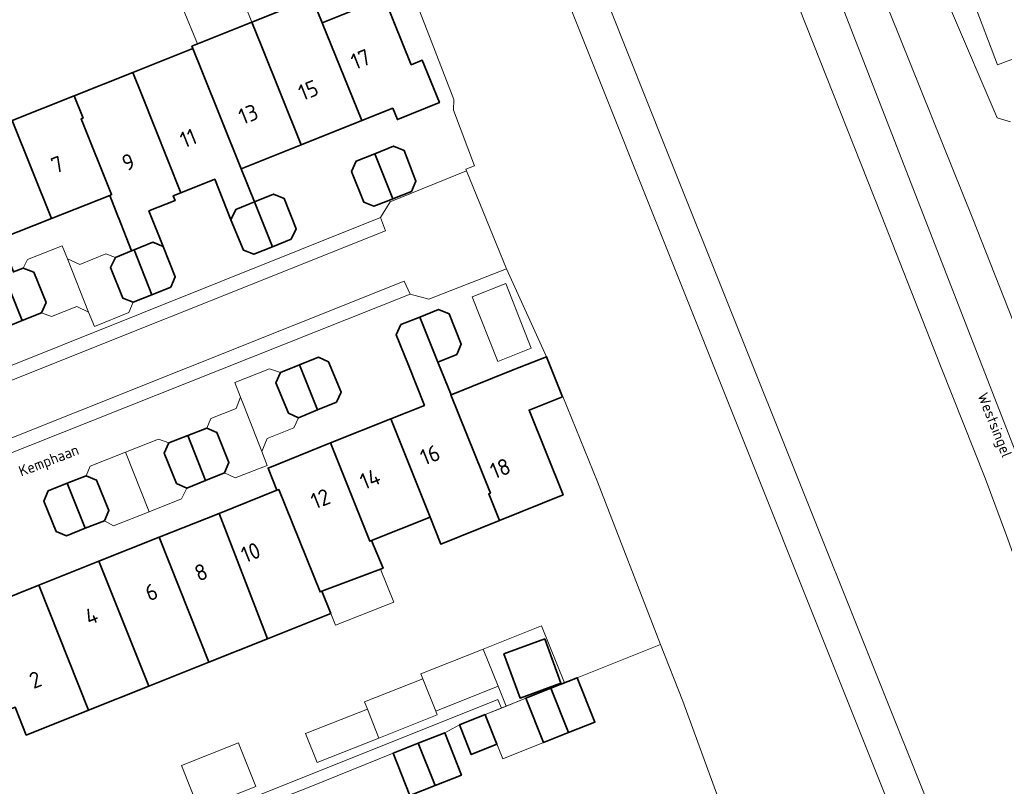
# Model space of a CAD drawing. Header units: metres. Extents: x 149984 to 156489, y 469398 to 478068.
# Tile 227 of 256: x 153554 to 153636, y 471906 to 471970. Entities that reach past the tile are written whole.
import ezdxf
from ezdxf.enums import TextEntityAlignment as Align

# ---------------------------------------------------------------- set-up
doc = ezdxf.new("R2010")
doc.units = ezdxf.units.M
doc.header["$LTSCALE"] = 0.75
for name, color, linetype, lineweight in [('B-WE-GR-BEPLANTING_CULTUUR_HEESTERS-GV', 252, 'Continuous', 18), ('B-WE-OG-BEBOUWING-GV', 6, 'Continuous', 35), ('B-WE-OG-BEBOUWING-T18', 1, 'Continuous', 18), ('B-WE-OG-BEBOUWING_LUIFEL-GV', 6, 'Continuous', 18), ('B-WE-OG-BEBOUWING_OVERBOUWING-GV', 6, 'Continuous', 18), ('B-WE-OG-TERREIN_BEGROEID-GV', 252, 'Continuous', 18), ('B-WE-OG-TERREIN_ERF-GV', 252, 'Continuous', 18), ('B-WE-OG-TOPOGRAFIE-T18', 7, 'Continuous', 18), ('B-WE-VH-GESLOTENVERHARDING_ASFALT-GV', 252, 'Continuous', 18), ('B-WE-VH-GESLOTENVERHARDING_BETON-GV', 252, 'Continuous', 18), ('B-WE-VH-OPENVERHARDING_BETONSTRAATSTEEN-GV', 252, 'Continuous', 18), ('B-WE-VH-OPENVERHARDING_TEGEL-GV', 252, 'Continuous', 18)]:
    doc.layers.add(name, color=color, linetype=linetype, lineweight=lineweight)
doc.styles.add('NLCS-ISO-M500-T18', font='NLCS-ISO.ttf', dxfattribs={"height": 0.9})
doc.styles.add('NLCS-ISO-M750-T18', font='NLCS-ISO.ttf', dxfattribs={"height": 1.35})

msp = doc.modelspace()

# ---------------------------------------------------------------- linework, layer by layer
at = {"layer": 'B-WE-GR-BEPLANTING_CULTUUR_HEESTERS-GV', "flags": 128}
for points in [[(153661.956, 471815.014), (153647.702, 471850.814), (153620.631, 471918.442), (153588.029, 472000), (153580.61, 472018.575), (153577.93, 472025.205), (153575.13, 472031.182)], [(153604.883, 472024.997), (153611.042, 472027.321), (153611.799, 472025.534), (153605.629, 472023.13), (153610.01, 472011.4), (153614.58, 472000), (153616.12, 471996.16), (153621.13, 471983.81), (153624.62, 471974.6), (153633.23, 471953.18), (153640.58, 471934.58)], [(153585.91, 471973.593), (153587.934, 471968.375), (153589.973, 471963.119), (153589.942, 471962.229), (153591.704, 471957.612), (153590.979, 471957.322), (153591.027, 471957.183), (153594.363, 471949.011), (153597.703, 471941.696), (153599.031, 471938.356), (153599.058, 471938.367), (153601.94, 471931.28), (153607.205, 471917.717), (153609.07, 471913), (153615.743, 471894.754), (153617.443, 471890.298)], [(153636.369, 471961.277), (153635.268, 471961.597), (153631.462, 471970.503)]]:
    msp.add_lwpolyline(points, dxfattribs=at)
at = {"layer": 'B-WE-OG-BEBOUWING-GV', "flags": 128}
for points in [[(153579.004, 471969.511), (153582.296, 471961.371), (153584.879, 471962.402), (153585.266, 471961.451), (153588.777, 471962.877), (153587.348, 471966.397), (153586.431, 471966.025), (153584.279, 471971.325), (153585.224, 471971.709), (153583.95, 471974.848), (153585.097, 471975.313), (153582.081, 471982.742), (153578.989, 471981.487), (153581.921, 471974.264), (153580.809, 471973.812), (153582.061, 471970.727)], [(153577.262, 471959.362), (153582.296, 471961.371), (153579.004, 471969.511), (153578.164, 471971.601), (153573.143, 471969.582), (153573.976, 471967.51)], [(153568.967, 471965.517), (153572.246, 471957.361), (153577.262, 471959.362), (153573.976, 471967.51), (153573.143, 471969.582), (153568.141, 471967.571), (153568.216, 471967.384)], [(153563.958, 471963.525), (153567.23, 471955.359), (153570.044, 471956.482), (153571.39, 471953.11), (153571.79, 471953.97), (153573.369, 471954.608), (153572.246, 471957.361), (153568.967, 471965.517), (153568.216, 471967.384), (153563.218, 471965.385)], [(153558.914, 471961.518), (153561.447, 471955.202), (153561.29, 471955.14), (153562.02, 471953.28), (153562.024, 471953.282), (153563.115, 471950.519), (153563.325, 471950.604), (153564.87, 471951.23), (153565.75, 471950.87), (153564.56, 471953.839), (153566.742, 471954.71), (153566.586, 471955.102), (153567.23, 471955.359), (153563.958, 471963.525), (153563.218, 471965.385), (153558.33, 471963.43), (153559.07, 471961.58)], [(153561.447, 471955.202), (153558.914, 471961.518), (153559.07, 471961.58), (153558.33, 471963.43), (153553.156, 471961.37), (153556.43, 471953.209), (153561.29, 471955.14)], [(153548.138, 471959.372), (153547.391, 471961.25), (153542.386, 471959.258), (153543.133, 471957.38), (153546.385, 471949.219), (153549.201, 471950.338), (153551.58, 471944.44), (153552.43, 471944.08), (153553.999, 471944.706), (153552.5, 471948.456)], [(153554.07, 471949.08), (153553.263, 471948.759), (153552.166, 471951.515), (153556.43, 471953.209), (153553.156, 471961.37), (153548.138, 471959.372), (153552.5, 471948.456), (153553.999, 471944.706), (153555.59, 471945.34), (153555.98, 471946.2), (153554.95, 471948.73)], [(153583.381, 471958.613), (153584.881, 471954.848), (153586.45, 471955.47), (153586.82, 471956.33), (153585.83, 471958.89), (153584.95, 471959.24)], [(153584.881, 471954.848), (153583.381, 471958.613), (153581.82, 471957.99), (153581.45, 471957.13), (153582.46, 471954.58), (153583.32, 471954.23), (153584.545, 471954.715)], [(153574.848, 471950.859), (153576.41, 471951.49), (153576.83, 471952.34), (153575.82, 471954.89), (153574.93, 471955.24), (153573.369, 471954.608)], [(153574.848, 471950.859), (153573.369, 471954.608), (153571.79, 471953.97), (153571.39, 471953.11), (153572.43, 471950.58), (153573.29, 471950.23)], [(153564.799, 471946.855), (153563.325, 471950.604), (153563.115, 471950.519), (153561.76, 471949.97), (153561.36, 471949.13), (153562.37, 471946.58), (153563.23, 471946.23)], [(153563.325, 471950.604), (153564.799, 471946.855), (153566.37, 471947.48), (153566.75, 471948.35), (153565.75, 471950.87), (153564.87, 471951.23)], [(153584.714, 471936.509), (153584.714, 471936.508), (153587.99, 471928.316), (153588.882, 471926.085), (153593.77, 471928.04), (153592.88, 471930.27), (153593.028, 471930.329), (153589.724, 471938.512), (153589.754, 471938.524), (153588.649, 471941.25), (153587.13, 471944.998), (153585.56, 471944.37), (153585.18, 471943.51), (153586.19, 471940.98), (153587.526, 471937.633)], [(153587.13, 471944.998), (153588.649, 471941.25), (153590.22, 471941.87), (153590.59, 471942.73), (153589.59, 471945.28), (153588.71, 471945.63)], [(153577.099, 471941.01), (153578.603, 471937.254), (153580.18, 471937.9), (153580.57, 471938.73), (153579.53, 471941.27), (153578.69, 471941.65)], [(153589.754, 471938.524), (153589.724, 471938.512), (153593.028, 471930.329), (153592.88, 471930.27), (153593.77, 471928.04), (153599.08, 471930.18), (153596.254, 471937.252), (153599.031, 471938.356), (153597.703, 471941.696), (153594.92, 471940.59)], [(153577.099, 471941.01), (153575.53, 471940.38), (153575.15, 471939.52), (153576.18, 471937), (153577.03, 471936.61), (153578.603, 471937.254)], [(153583.12, 471926.37), (153587.99, 471928.316), (153584.714, 471936.508), (153579.704, 471934.505), (153582.971, 471926.31)], [(153569.285, 471931.39), (153567.803, 471935.136), (153566.22, 471934.52), (153565.84, 471933.67), (153566.86, 471931.14), (153567.71, 471930.75)], [(153569.285, 471931.39), (153570.86, 471932.03), (153571.23, 471932.88), (153570.22, 471935.38), (153569.38, 471935.75), (153567.803, 471935.136)], [(153578.98, 471922.15), (153584.079, 471924.076), (153583.12, 471926.37), (153582.971, 471926.31), (153579.704, 471934.505), (153574.49, 471932.42), (153575.23, 471930.56), (153575.397, 471930.626), (153578.824, 471922.091)], [(153557.747, 471931.144), (153559.249, 471927.399), (153560.85, 471928.03), (153561.22, 471928.88), (153560.19, 471931.42), (153559.33, 471931.77)], [(153559.249, 471927.399), (153557.747, 471931.144), (153556.17, 471930.52), (153555.8, 471929.67), (153556.82, 471927.13), (153557.68, 471926.78)], [(153570.401, 471928.636), (153574.438, 471918.184), (153579.72, 471920.29), (153578.98, 471922.15), (153578.824, 471922.091), (153575.397, 471930.626), (153575.23, 471930.56)], [(153574.438, 471918.184), (153570.401, 471928.636), (153565.406, 471926.646), (153569.56, 471916.239)], [(153560.393, 471924.649), (153564.547, 471914.241), (153569.56, 471916.239), (153565.406, 471926.646)], [(153564.547, 471914.241), (153560.393, 471924.649), (153555.379, 471922.651), (153559.511, 471912.233)], [(153555.379, 471922.651), (153550.18, 471920.58), (153550.52, 471919.725), (153547.763, 471918.625), (153550.655, 471911.382), (153553.412, 471912.483), (153554.335, 471910.169), (153559.511, 471912.233)], [(153597.553, 471918.172), (153594.146, 471916.923), (153595.493, 471913.245), (153598.901, 471914.494)], [(153598.063, 471914.061), (153599.538, 471910.374), (153601.736, 471911.253), (153600.261, 471914.94)], [(153595.983, 471913.229), (153597.458, 471909.542), (153599.538, 471910.374), (153598.063, 471914.061)], [(153590.614, 471910.589), (153591.432, 471908.543), (153593.573, 471909.399), (153592.651, 471911.703), (153592.584, 471911.87), (153590.444, 471911.014)], [(153587.015, 471909.484), (153588.414, 471905.956), (153590.613, 471906.828), (153589.214, 471910.356)], [(153588.414, 471905.956), (153587.015, 471909.484), (153584.91, 471908.649), (153586.308, 471905.121)]]:
    msp.add_lwpolyline(points, close=True, dxfattribs=at)
at = {"layer": 'B-WE-OG-BEBOUWING_LUIFEL-GV', "flags": 128}
for points in [[(153573.143, 471969.582), (153571.972, 471972.494), (153567.425, 471970.666), (153568.595, 471967.754)], [(153557.77, 471949.839), (153557.33, 471950.946), (153554.429, 471949.792), (153554.07, 471949.08), (153554.95, 471948.73), (153555.98, 471946.2), (153555.59, 471945.34), (153556.436, 471945.043), (153558.535, 471945.878), (153559.532, 471945.41)], [(153557.77, 471949.839), (153559.532, 471945.41), (153560.018, 471944.21), (153562.88, 471945.37), (153563.23, 471946.23), (153562.37, 471946.58), (153561.36, 471949.13), (153561.76, 471949.97), (153560.972, 471950.269), (153558.793, 471949.387)], [(153571.709, 471939.546), (153572.188, 471938.326), (153572.466, 471937.619), (153573.956, 471933.791), (153574.407, 471934.891), (153576.64, 471935.76), (153577.03, 471936.61), (153576.18, 471937), (153575.15, 471939.52), (153575.53, 471940.38), (153574.618, 471940.679)], [(153572.466, 471937.619), (153572.188, 471938.326), (153571.843, 471937.377), (153569.723, 471936.551), (153569.38, 471935.75), (153570.22, 471935.38), (153571.23, 471932.88), (153570.86, 471932.03), (153571.757, 471931.594), (153574.41, 471932.627), (153573.956, 471933.791)], [(153562.601, 471933.738), (153564.564, 471928.776), (153567.272, 471929.848), (153567.71, 471930.75), (153566.86, 471931.14), (153565.84, 471933.67), (153566.22, 471934.52), (153565.345, 471934.823)], [(153562.601, 471933.738), (153559.651, 471932.572), (153559.33, 471931.77), (153560.19, 471931.42), (153561.22, 471928.88), (153560.85, 471928.03), (153561.613, 471927.61), (153564.564, 471928.776)], [(153579.72, 471920.29), (153580.109, 471919.313), (153584.961, 471921.243), (153583.866, 471923.996), (153578.98, 471922.15)], [(153595.983, 471913.229), (153594.333, 471912.569), (153592.584, 471911.87), (153594.059, 471908.183), (153597.458, 471909.542)]]:
    msp.add_lwpolyline(points, close=True, dxfattribs=at)
at = {"layer": 'B-WE-OG-BEBOUWING_OVERBOUWING-GV', "flags": 128}
for points in [[(153635.311, 471966.009), (153638.191, 471967.107), (153636.151, 471972.46), (153633.27, 471971.362)], [(153593.63, 471941.301), (153596.424, 471942.397), (153594.309, 471947.79), (153591.515, 471946.695)], [(153594.333, 471912.569), (153595.983, 471913.229), (153599.2, 471914.515), (153597.295, 471919.279), (153592.428, 471917.332), (153593.666, 471914.235)], [(153588.469, 471912.157), (153593.666, 471914.235), (153592.428, 471917.332), (153587.234, 471915.273), (153587.398, 471914.859)], [(153582.773, 471912.328), (153583.732, 471909.911), (153588.595, 471911.84), (153588.469, 471912.157), (153587.398, 471914.859), (153582.534, 471912.93)], [(153582.773, 471912.328), (153577.615, 471910.283), (153578.573, 471907.865), (153583.732, 471909.911)], [(153568.718, 471904.001), (153573.458, 471905.881), (153572.078, 471909.362), (153572.016, 471909.518), (153567.276, 471907.638), (153567.338, 471907.482)]]:
    msp.add_lwpolyline(points, close=True, dxfattribs=at)
at = {"layer": 'B-WE-OG-TERREIN_BEGROEID-GV', "flags": 128}
for points in [[(153581.125, 472025.447), (153583.393, 472019.833), (153591.319, 472000), (153595.197, 471990.296), (153607.58, 471959.177), (153635.956, 471888.337), (153648.828, 471856.09), (153664.763, 471816.101)], [(153647.19, 471892.44), (153645.98, 471896.94), (153643.53, 471905.43), (153642.76, 471907.78), (153640.28, 471915), (153636.05, 471926.8), (153634.26, 471931.56), (153630.61, 471940.79), (153625.6, 471953.53), (153613.1, 471985.11), (153608.57, 471996.45), (153607.07, 472000), (153605.94, 472002.68), (153603.55, 472008.05), (153601.672, 472012.785), (153599.408, 472018.276)]]:
    msp.add_lwpolyline(points, dxfattribs=at)
at = {"layer": 'B-WE-OG-TERREIN_ERF-GV', "flags": 128}
for points in [[(153544.045, 471937.358), (153583.868, 471953.292), (153584.654, 471954.613), (153591.027, 471957.183), (153590.979, 471957.322), (153591.704, 471957.612), (153589.942, 471962.229), (153589.973, 471963.119), (153587.934, 471968.375), (153585.91, 471973.593)], [(153584.279, 471971.325), (153586.431, 471966.025), (153587.348, 471966.397), (153588.777, 471962.877), (153585.266, 471961.451), (153584.879, 471962.402), (153582.296, 471961.371), (153577.262, 471959.362), (153572.246, 471957.361), (153573.369, 471954.608), (153574.93, 471955.24), (153575.82, 471954.89), (153576.83, 471952.34), (153576.41, 471951.49), (153574.848, 471950.859), (153573.29, 471950.23), (153572.43, 471950.58), (153571.39, 471953.11), (153570.044, 471956.482), (153567.23, 471955.359), (153566.586, 471955.102), (153566.742, 471954.71), (153564.56, 471953.839), (153565.75, 471950.87), (153566.75, 471948.35), (153566.37, 471947.48), (153564.799, 471946.855), (153563.23, 471946.23), (153562.37, 471946.58), (153561.36, 471949.13), (153561.76, 471949.97), (153563.115, 471950.519), (153562.024, 471953.282), (153562.02, 471953.28), (153561.29, 471955.14), (153556.43, 471953.209), (153552.166, 471951.515)], [(153553.156, 471961.37), (153558.33, 471963.43), (153563.218, 471965.385), (153568.216, 471967.384), (153568.141, 471967.571), (153573.143, 471969.582), (153578.164, 471971.601), (153579.004, 471969.511), (153582.061, 471970.727)], [(153631.462, 471970.503), (153635.268, 471961.597), (153636.369, 471961.277)], [(153584.714, 471936.508), (153584.714, 471936.509), (153587.526, 471937.633), (153586.19, 471940.98), (153585.18, 471943.51), (153585.56, 471944.37), (153587.13, 471944.998), (153588.71, 471945.63), (153589.59, 471945.28), (153590.59, 471942.73), (153590.22, 471941.87), (153588.649, 471941.25), (153589.754, 471938.524), (153594.92, 471940.59), (153597.703, 471941.696), (153594.363, 471949.011), (153587.881, 471946.481), (153586.327, 471946.906), (153546.707, 471931.163)], [(153553.263, 471948.759), (153554.07, 471949.08), (153554.95, 471948.73), (153555.98, 471946.2), (153555.59, 471945.34), (153553.999, 471944.706), (153552.43, 471944.08)], [(153558.84, 471899.2), (153593.65, 471913.12), (153593.96, 471912.42), (153595.983, 471913.229), (153598.063, 471914.061), (153600.261, 471914.94), (153607.205, 471917.717), (153601.94, 471931.28), (153599.058, 471938.367), (153599.031, 471938.356), (153596.254, 471937.252), (153599.08, 471930.18), (153593.77, 471928.04), (153588.882, 471926.085), (153587.99, 471928.316), (153583.12, 471926.37), (153584.079, 471924.076), (153578.98, 471922.15), (153579.72, 471920.29), (153574.438, 471918.184), (153569.56, 471916.239), (153564.547, 471914.241), (153559.511, 471912.233), (153554.335, 471910.169), (153553.412, 471912.483)], [(153550.18, 471920.58), (153555.379, 471922.651), (153560.393, 471924.649), (153565.406, 471926.646), (153570.401, 471928.636), (153575.23, 471930.56), (153574.49, 471932.42), (153579.704, 471934.505), (153584.714, 471936.508)], [(153615.743, 471894.754), (153609.07, 471913), (153607.205, 471917.717), (153600.261, 471914.94), (153601.736, 471911.253), (153599.538, 471910.374), (153597.458, 471909.542), (153595.983, 471913.229), (153593.96, 471912.42), (153592.584, 471911.87), (153592.651, 471911.703), (153593.573, 471909.399), (153591.432, 471908.543), (153590.614, 471910.589), (153590.444, 471911.014), (153589.214, 471910.356), (153590.613, 471906.828), (153588.414, 471905.956), (153586.308, 471905.121), (153584.91, 471908.649), (153577.906, 471905.834)]]:
    msp.add_lwpolyline(points, dxfattribs=at)
for points in [[(153584.881, 471954.848), (153584.545, 471954.715), (153583.32, 471954.23), (153582.46, 471954.58), (153581.45, 471957.13), (153581.82, 471957.99), (153583.381, 471958.613), (153584.95, 471959.24), (153585.83, 471958.89), (153586.82, 471956.33), (153586.45, 471955.47)], [(153577.099, 471941.01), (153578.69, 471941.65), (153579.53, 471941.27), (153580.57, 471938.73), (153580.18, 471937.9), (153578.603, 471937.254), (153577.03, 471936.61), (153576.18, 471937), (153575.15, 471939.52), (153575.53, 471940.38)], [(153569.285, 471931.39), (153567.71, 471930.75), (153566.86, 471931.14), (153565.84, 471933.67), (153566.22, 471934.52), (153567.803, 471935.136), (153569.38, 471935.75), (153570.22, 471935.38), (153571.23, 471932.88), (153570.86, 471932.03)], [(153559.249, 471927.399), (153557.68, 471926.78), (153556.82, 471927.13), (153555.8, 471929.67), (153556.17, 471930.52), (153557.747, 471931.144), (153559.33, 471931.77), (153560.19, 471931.42), (153561.22, 471928.88), (153560.85, 471928.03)], [(153597.553, 471918.172), (153598.901, 471914.494), (153595.493, 471913.245), (153594.146, 471916.923)]]:
    msp.add_lwpolyline(points, close=True, dxfattribs=at)
at = {"layer": 'B-WE-VH-GESLOTENVERHARDING_ASFALT-GV', "flags": 128}
for points in [[(153584.571, 472052.176), (153592.069, 472041.815), (153599.983, 472027.031), (153616.158, 471986.854), (153646.77, 471908.151), (153655.82, 471880.99), (153656.17, 471880.98), (153656.46, 471880.89), (153656.96, 471880.46), (153657.17, 471880.21), (153657.33, 471879.8), (153659.47, 471872.18), (153661.06, 471866.36), (153661.99, 471863.16), (153662.4, 471861.6), (153663.17, 471858.93), (153664.19, 471855.64), (153664.57, 471854.5), (153664.91, 471853.57), (153665.38, 471852.5), (153665.87, 471851.15), (153670.69, 471839.28)], [(153654.76, 471880.32), (153655.17, 471880.75), (153655.48, 471880.91), (153655.82, 471880.99), (153646.77, 471908.151), (153616.158, 471986.854), (153599.983, 472027.031), (153592.069, 472041.815), (153584.571, 472052.176)], [(153640.58, 471934.58), (153633.23, 471953.18), (153624.62, 471974.6), (153621.13, 471983.81), (153616.12, 471996.16), (153614.58, 472000), (153610.01, 472011.4), (153605.629, 472023.13), (153604.883, 472024.997), (153600.831, 472035.132)], [(153599.408, 472018.276), (153601.672, 472012.785), (153603.55, 472008.05), (153605.94, 472002.68), (153607.07, 472000), (153608.57, 471996.45), (153613.1, 471985.11), (153625.6, 471953.53), (153630.61, 471940.79), (153634.26, 471931.56), (153636.05, 471926.8)]]:
    msp.add_lwpolyline(points, dxfattribs=at)
at = {"layer": 'B-WE-VH-GESLOTENVERHARDING_BETON-GV', "flags": 128}
for points in [[(153575.13, 472031.182), (153577.93, 472025.205), (153580.61, 472018.575), (153588.029, 472000), (153620.631, 471918.442), (153647.702, 471850.814), (153661.956, 471815.014)], [(153664.763, 471816.101), (153648.828, 471856.09), (153635.956, 471888.337), (153607.58, 471959.177), (153595.197, 471990.296), (153591.319, 472000), (153583.393, 472019.833), (153581.125, 472025.447)]]:
    msp.add_lwpolyline(points, dxfattribs=at)
at = {"layer": 'B-WE-VH-OPENVERHARDING_BETONSTRAATSTEEN-GV', "flags": 128}
for points in [[(153549.917, 471933.651), (153585.841, 471947.995), (153586.327, 471946.906), (153587.881, 471946.481), (153594.363, 471949.011), (153591.027, 471957.183), (153584.654, 471954.613), (153583.868, 471953.292), (153584.29, 471952.19), (153547.82, 471937.635)], [(153547.82, 471937.635), (153584.29, 471952.19), (153583.868, 471953.292), (153544.045, 471937.358)], [(153546.707, 471931.163), (153586.327, 471946.906), (153585.841, 471947.995), (153549.917, 471933.651)]]:
    msp.add_lwpolyline(points, dxfattribs=at)
at = {"layer": 'B-WE-VH-OPENVERHARDING_TEGEL-GV', "flags": 128}
msp.add_lwpolyline([(153557.632, 471899.495), (153557.431, 471898.622), (153557.728, 471898.503), (153559.067, 471898.264), (153559.346, 471898.375), (153561.514, 471899.234), (153561.689, 471899.363), (153564.865, 471900.622), (153566.86, 471901.414), (153567.809, 471901.79), (153570.151, 471902.719), (153573.78, 471904.197), (153575.708, 471904.962), (153577.906, 471905.834), (153584.91, 471908.649), (153587.015, 471909.484), (153589.214, 471910.356), (153590.444, 471911.014), (153592.584, 471911.87), (153593.96, 471912.42), (153593.65, 471913.12), (153558.84, 471899.2)], close=True, dxfattribs=at)

# ---------------------------------------------------------------- texts
at = {"layer": 'B-WE-OG-BEBOUWING-T18', "style": 'NLCS-ISO-M750-T18'}
for s, rotation, p in [('17', 21.7, (153582.207, 471966.48)), ('15', 21.7, (153577.842, 471963.9)), ('13', 21.7, (153572.841, 471961.905)), ('11', 21.7, (153567.839, 471959.909)), ('9', 21.7, (153562.838, 471957.913)), ('7', 21.6, (153556.924, 471957.709)), ('16', 21.7, (153587.994, 471933.512)), ('18', 21.9, (153593.846, 471932.383)), ('14', 21.7, (153582.994, 471931.513)), ('12', 21.7, (153578.856, 471929.858)), ('10', 21.7, (153573.043, 471925.383)), ('8', 21.7, (153568.903, 471923.733)), ('6', 21.7, (153564.763, 471922.084)), ('4', 21.7, (153559.761, 471920.091)), ('2', 21.7, (153555.089, 471914.776))]:
    msp.add_text(s, height=1.35, rotation=rotation, dxfattribs=at).set_placement(p, align=Align.MIDDLE)
at = {"layer": 'B-WE-OG-TOPOGRAFIE-T18', "style": 'NLCS-ISO-M500-T18'}
for s, rotation, p in [('Westsingel', 291.9, (153634.957, 471935.955)), ('Kemphaan', 21.2, (153556.247, 471932.931))]:
    msp.add_text(s, height=0.9, rotation=rotation, dxfattribs=at).set_placement(p, align=Align.MIDDLE)

doc.saveas('drawing.dxf')
